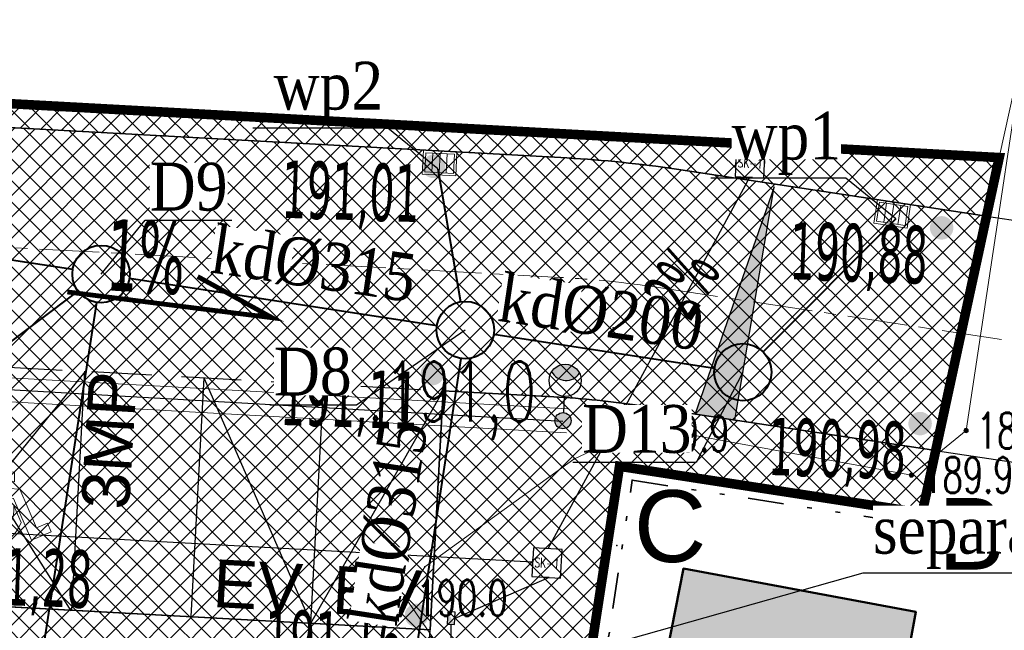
# Model space of a CAD drawing. Header units: metres. Extents: x 5484066 to 5586315, y 5680530 to 5718493.
# Tile 65 of 110: x 5516079 to 5516100, y 5683311 to 5683324. Entities that reach past the tile are written whole.
import ezdxf
from ezdxf import colors
from ezdxf.entities.mleader import LeaderData, LeaderLine
from ezdxf.enums import TextEntityAlignment as Align
from ezdxf.lldxf.tags import DXFTag
from ezdxf.math import Vec2, Vec3

# ---------------------------------------------------------------- set-up
doc = ezdxf.new("R2010")
doc.units = ezdxf.units.M
for name, pattern in [('01-SIM Weglinie-PZT-PTW_06-10-2025$0$CENTER', [2, 1.25, -0.25, 0.25, -0.25]), ('01-SIM Weglinie-PZT-PTW_06-10-2025$0$DASHED2', [0.375, 0.25, -0.125]), ('01-SIM Weglinie-PZT-PTW_06-10-2025$0$L_0_02', [0]), ('01-SIM Weglinie-PZT-PTW_06-10-2025$0$L_0_07', [2.25, 0.75, -0.5, 0, -0.5, 0, -0.5])]:
    doc.linetypes.add(name, pattern=pattern)
for name, color, linetype in [('!rzedne_projektowane_NOWE', 202, 'Continuous'), ('01-SIM Weglinie-PZT-PTW_06-10-2025$0$--EL_KALBE_Nn', 1, '01-SIM Weglinie-PZT-PTW_06-10-2025$0$--LINIA_nN'), ('01-SIM Weglinie-PZT-PTW_06-10-2025$0$--EL_LEGENDA', 1, 'Continuous'), ('01-SIM Weglinie-PZT-PTW_06-10-2025$0$--EL_projektowane', 1, 'Continuous'), ('01-SIM Weglinie-PZT-PTW_06-10-2025$0$--EL_ROZDZIELNICE', 1, 'Continuous'), ('01-SIM Weglinie-PZT-PTW_06-10-2025$0$A-Bilans', 184, 'Continuous'), ('01-SIM Weglinie-PZT-PTW_06-10-2025$0$A-Chodniki', 251, 'Continuous'), ('01-SIM Weglinie-PZT-PTW_06-10-2025$0$A-Drogi zjazd', 170, 'Continuous'), ('01-SIM Weglinie-PZT-PTW_06-10-2025$0$A-Granica', 94, '01-SIM Weglinie-PZT-PTW_06-10-2025$0$CENTER'), ('01-SIM Weglinie-PZT-PTW_06-10-2025$0$A-Nawierzchnie', 41, 'Continuous'), ('01-SIM Weglinie-PZT-PTW_06-10-2025$0$A-Parkingi', 52, 'Continuous'), ('01-SIM Weglinie-PZT-PTW_06-10-2025$0$CEG_SEL_atrybut_bloku1', 7, 'Continuous'), ('01-SIM Weglinie-PZT-PTW_06-10-2025$0$CEG_SEL_atrybut_bloku2', 9, 'Continuous'), ('_xref', 7, 'Continuous')]:
    doc.layers.add(name, color=color, linetype=linetype)
for name, color, linetype, lineweight in [('01-SIM Weglinie-PZT-PTW_06-10-2025$0$A-Drogi', 251, 'Continuous', 35), ('01-SIM Weglinie-PZT-PTW_06-10-2025$0$D-Droga-Parking_Nr_pióra__89', 7, 'Continuous', 13), ('01-SIM Weglinie-PZT-PTW_06-10-2025$0$DR_wpusty', 154, 'Continuous', 35), ('RR_kd', 106, 'Continuous', 40), ('RR_opis', 7, 'Continuous', 0)]:
    doc.layers.add(name, color=color, linetype=linetype, lineweight=lineweight)
for name, color, linetype, lineweight, true_color in [('01-SIM Weglinie-PZT-PTW_06-10-2025$0$EGB_Budynek', 7, 'Continuous', 50, 0x0a0909), ('01-SIM Weglinie-PZT-PTW_06-10-2025$0$EGB_DzialkaEwidencyjna', 7, '01-SIM Weglinie-PZT-PTW_06-10-2025$0$L_0_02', 18, 0x000000), ('01-SIM Weglinie-PZT-PTW_06-10-2025$0$GES_PrzewodElektroenergetyczny', 1, 'Continuous', 18, 0xff0000), ('01-SIM Weglinie-PZT-PTW_06-10-2025$0$GES_Rzedna', 7, 'Continuous', 18, 0x000000), ('01-SIM Weglinie-PZT-PTW_06-10-2025$0$pzp', 7, '01-SIM Weglinie-PZT-PTW_06-10-2025$0$L_0_07', 35, 0xd200d2), ('01-SIM Weglinie-PZT-PTW_06-10-2025$0$siatka', 7, 'Continuous', 25, 0x000000), ('01-SIM Weglinie-PZT-PTW_06-10-2025$0$wysokosci', 7, 'Continuous', 25, 0x803300)]:
    doc.layers.add(name, color=color, linetype=linetype, lineweight=lineweight, true_color=true_color)
doc.styles.add('01-SIM Weglinie-PZT-PTW_06-10-2025$0$GEO-INFO', font='arial.ttf')
doc.styles.add('01-SIM Weglinie-PZT-PTW_06-10-2025$0$ROMANS', font='romans', dxfattribs={"width": 0.9, "oblique": 15})
doc.styles.add('01-SIM Weglinie-PZT-PTW_06-10-2025$0$romansshx', font='ROMANS.SHX', dxfattribs={"width": 0.6})
doc.styles.add('01-SIM Weglinie-PZT-PTW_06-10-2025$0$STANDARD', font='simplex.shx')
doc.styles.add('Garamond', font='GARA.TTF', dxfattribs={"height": 1})
doc.styles.add('verdena2', font='verdana.ttf', dxfattribs={"width": 0.5, "height": 0.75})
tags = doc.linetypes.add('01-SIM Weglinie-PZT-PTW_06-10-2025$0$--LINIA_nN', pattern='A,0.5,-0.2,["nN",01-SIM Weglinie-PZT-PTW_06-10-2025$0$STANDARD,S=0.1,R=0,X=-0.1,Y=-0.05],-0.25', length=0.95).pattern_tags.tags
tags[6] = DXFTag(74, 10)
tags = doc.linetypes.add('01-SIM Weglinie-PZT-PTW_06-10-2025$0$--LINIA_t', pattern='A,0.5,-0.2,["t",01-SIM Weglinie-PZT-PTW_06-10-2025$0$STANDARD,S=0.1,R=0,X=0,Y=-0.05],-0.25', length=0.95).pattern_tags.tags
tags[6] = DXFTag(74, 10)
pattern_1 = [(45, (0, 0), (-0.224506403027, 0.224506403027), []), (135, (0, 0), (-0.224506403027, -0.224506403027), [])]

# ---------------------------------------------------------------- blocks, each defined once
blk = doc.blocks.new('A$C68D0EB30')
at = {"layer": '!rzedne_projektowane_NOWE'}
for points in [[(-11.578, -0.182, 1), (-12.069, -0.186, 1)], [(-5.527, -5.486), (-4.705, -0.613), (-6.353, -5.358)], [(-0.958, -1.467, 1), (-1.449, -1.471, 1)], [(-11.602, -4.513, 1), (-12.093, -4.517, 1)], [(-1.408, -5.558, 1), (-1.899, -5.562, 1)], [(-11.932, -9.568, 1), (-12.424, -9.572, 1)]]:
    blk.add_hatch(color=256, dxfattribs=at).paths.add_polyline_path(points)
blk.add_lwpolyline([(-5.527, -5.486), (-4.705, -0.613), (-6.353, -5.358), (-5.527, -5.486)], dxfattribs=at)
at = {"layer": '!rzedne_projektowane_NOWE', "const_width": 0.1}
blk.add_lwpolyline([(-19.477, -2.809), (-15.196, -3.348), (-16.753, -2.487)], dxfattribs=at)
at = {"layer": '!rzedne_projektowane_NOWE', "style": 'verdena2', "width": 0.5}
blk.add_text('1%', height=1.5, rotation=357.1456, dxfattribs=at).set_placement((-18.685, -2.775))
at = {"layer": '!rzedne_projektowane_NOWE', "char_height": 1.2, "width": 25.41749, "attachment_point": 1, "style": 'verdena2'}
for s, insert, rotation in [('191,01', (-14.974, -0.058), 358.1643), ('2%', (-7.493, -2.842), 58.7254), ('190,88', (-4.354, -1.344), 358.1643), ('191,11', (-14.998, -4.389), 358.1643), ('190,98', (-4.804, -5.434), 358.1643), ('191,28', (-21.817, -8.123, -10.3), 358.1643), ('191,16', (-15.328, -9.444), 358.1643)]:
    blk.add_mtext(s, dxfattribs=dict(at, insert=insert, rotation=rotation))
blk = doc.blocks.new('_None')
blk = doc.blocks.new('01-SIM Weglinie-PZT-PTW_06-10-2025$0$L_0_02_2')
at = {"color": 0}
blk.add_point((0, 0), dxfattribs=at)
blk = doc.blocks.new('01-SIM Weglinie-PZT-PTW_06-10-2025$0$L_0_02_1')
at = {"color": 0}
blk.add_point((0, 0), dxfattribs=at)
blk = doc.blocks.new('01-SIM Weglinie-PZT-PTW_06-10-2025$0$SUPS01_03')
at = {"linetype": 'Continuous', "lineweight": 13}
blk.add_hatch(color=0, dxfattribs=at).paths.add_polyline_path([(0, -0.091, 1), (0, 0.091, 1)])
at = {"color": 0, "linetype": 'Continuous', "lineweight": 13}
blk.add_circle((0, 0), 0.0906, dxfattribs=at)
blk = doc.blocks.new('01-SIM Weglinie-PZT-PTW_06-10-2025$0$Strop_25', base_point=(385, 8317))
at = {"layer": '01-SIM Weglinie-PZT-PTW_06-10-2025$0$D-Droga-Parking_Nr_pióra__89', "color": 7, "linetype": 'Continuous', "lineweight": 13, "flags": 128}
blk.add_lwpolyline([(385, 8317, 2.311135), (484, 8424), (-188, 8380), (-188, 7999), (-615, 7785), (-515, 7585), (-425, 7630), (-481, 7740), (-88, 7937), (-88, 8287), (-15, 8291), (-15, 7999), (85, 8005), (85, 8298)], format="xyb", close=True, dxfattribs=at)
blk = doc.blocks.new('01-SIM Weglinie-PZT-PTW_06-10-2025$0$Strop_26', base_point=(60, 8423))
at = {"layer": '01-SIM Weglinie-PZT-PTW_06-10-2025$0$D-Droga-Parking_Nr_pióra__89', "color": 7, "linetype": 'Continuous', "lineweight": 13, "flags": 128}
blk.add_lwpolyline([(60, 8423, 1.599914), (-437, 7904), (-268, 7989, -1.984209), (-45, 8417)], format="xyb", close=True, dxfattribs=at)
blk = doc.blocks.new('01-SIM Weglinie-PZT-PTW_06-10-2025$0$21-15-CZ_PAR_ZT15_PZT - A-PZT_09-05-2022 - wyczyszczone_dwg__U11-V68-A-PZT')
at = {"layer": '01-SIM Weglinie-PZT-PTW_06-10-2025$0$DR_wpusty', "lineweight": 9}
for p, q in [((0.142, 0.206), (-0.237, 0.079)), ((0.19, 0.064), (-0.19, -0.064)), ((0.237, -0.078), (-0.142, -0.206))]:
    blk.add_line(p, q, dxfattribs=at)
at = {"layer": '01-SIM Weglinie-PZT-PTW_06-10-2025$0$DR_wpusty', "lineweight": 9, "flags": 128}
blk.add_lwpolyline([(-0.126, -0.411), (0.348, -0.252), (0.125, 0.411), (-0.348, 0.252)], close=True, dxfattribs=at)
blk.add_lwpolyline([(0.285, -0.221), (-0.094, -0.348), (-0.285, 0.221), (0.094, 0.348), (0.285, -0.221)], dxfattribs=at)
blk = doc.blocks.new('01-SIM Weglinie-PZT-PTW_06-10-2025$0$oprawa zewnetrzna stojaca')
for points in [[(2.625, 0, 0.267949), (2.25, 0.65, 0.57735), (2.25, -0.65, 0.267949)], [(0.375, 0, 1), (-0.375, 0, 1)]]:
    blk.add_hatch(color=256).paths.add_polyline_path(points)
blk.add_line((1.125, 0), (0.375, 0))
for centre, radius in [((1.875, 0), 0.75), ((0, 0), 0.375)]:
    blk.add_circle(centre, radius)
blk.add_arc((2.625, 0), 0.75, 120, 240)
at = {"layer": '01-SIM Weglinie-PZT-PTW_06-10-2025$0$CEG_SEL_atrybut_bloku1', "style": '01-SIM Weglinie-PZT-PTW_06-10-2025$0$ROMANS', "width": 0.6, "flags": 8}
blk.add_attdef('TYP', text='', height=1, dxfattribs=at).set_placement((1.873, 0.9), align=Align.CENTER)
at = {"layer": '01-SIM Weglinie-PZT-PTW_06-10-2025$0$CEG_SEL_atrybut_bloku2', "style": '01-SIM Weglinie-PZT-PTW_06-10-2025$0$ROMANS', "width": 0.6, "flags": 8}
for tag, p in [('OPIS1', (1.873, -1.638)), ('OPIS2', (1.873, -2.499))]:
    blk.add_attdef(tag, text='', height=0.75, dxfattribs=at).set_placement(p, align=Align.CENTER)
blk = doc.blocks.new('01-SIM Weglinie-PZT-PTW_06-10-2025$0$STUDNIA_SK_1')
blk.add_lwpolyline([(17076.3, -4459.7), (17136.3, -4459.7), (17136.3, -4399.7), (17076.3, -4399.7)], close=True)
for points in [[(17112.6, -4399.7), (17100.1, -4399.7)], [(17076.3, -4435.9), (17076.3, -4423.4)], [(17136.3, -4435.9), (17136.3, -4423.4)], [(17112.6, -4459.7), (17100.1, -4459.7)]]:
    blk.add_lwpolyline(points)
at = {"linetype": 'Continuous', "style": '01-SIM Weglinie-PZT-PTW_06-10-2025$0$romansshx', "width": 0.7}
blk.add_text('SK-1', height=20, rotation=360, dxfattribs=at).set_placement((17106.3, -4429.7), align=Align.MIDDLE)
blk = doc.blocks.new('01-SIM Weglinie-PZT-PTW_06-10-2025$0$A$C68E8CBC5')
at = {"layer": '01-SIM Weglinie-PZT-PTW_06-10-2025$0$--EL_ROZDZIELNICE', "linetype": 'Continuous', "transparency": 33554687}
h = blk.add_hatch(color=256, dxfattribs=at)
h.dxf.hatch_style = 1
edge = h.paths.add_edge_path()
edge.add_line((15295, -1005), (15431, -1272))
edge.add_line((15431, -1272), (15281, -1264))
edge.add_line((15281, -1264), (15295, -1005))
at = {"layer": '01-SIM Weglinie-PZT-PTW_06-10-2025$0$--EL_KALBE_Nn', "linetype": '01-SIM Weglinie-PZT-PTW_06-10-2025$0$--LINIA_t', "ltscale": 10}
for points in [[(21597, 8075), (17382, 314)], [(17066, 31), (-637, 999)], [(17412, -288), (15438, -1143)]]:
    blk.add_lwpolyline(points, dxfattribs=at)
at = {"layer": '01-SIM Weglinie-PZT-PTW_06-10-2025$0$--EL_KALBE_Nn', "linetype": '01-SIM Weglinie-PZT-PTW_06-10-2025$0$--LINIA_nN', "ltscale": 10}
for points in [[(743, 3951), (17699, 2980)], [(15356, -1268), (15326, -3928), (9703, -3049), (-36, -2419)]]:
    blk.add_lwpolyline(points, dxfattribs=at)
at = {"layer": '01-SIM Weglinie-PZT-PTW_06-10-2025$0$--EL_projektowane', "lineweight": 5}
for p, q in [((759, 4186), (17802, 3234)), ((731, 3687), (17774, 2735))]:
    blk.add_line(p, q, dxfattribs=at)
at = {"layer": '01-SIM Weglinie-PZT-PTW_06-10-2025$0$--EL_projektowane', "linetype": 'Continuous'}
blk.add_lwpolyline([(15445, -1013), (15295, -1005), (15281, -1264), (15431, -1272)], close=True, dxfattribs=at)
at = {"layer": '01-SIM Weglinie-PZT-PTW_06-10-2025$0$--EL_LEGENDA'}
for name, p, xscale, yscale, zscale, rotation in [('01-SIM Weglinie-PZT-PTW_06-10-2025$0$STUDNIA_SK_1', (-146786, 61915), 10, 10, 10, 356.880625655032), ('01-SIM Weglinie-PZT-PTW_06-10-2025$0$oprawa zewnetrzna stojaca', (17700, 2989), 450.0000000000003, 450.0000000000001, 450.0000000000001, 86.88069590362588), ('01-SIM Weglinie-PZT-PTW_06-10-2025$0$STUDNIA_SK_1', (-151033, 53554), 10, 10, 10, 356.880625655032)]:
    blk.add_blockref(name, p, dxfattribs=dict(at, xscale=xscale, yscale=yscale, zscale=zscale, rotation=rotation))
blk = doc.blocks.new('01-SIM Weglinie-PZT-PTW_06-10-2025')
at = {"layer": '01-SIM Weglinie-PZT-PTW_06-10-2025$0$A-Nawierzchnie', "linetype": 'ByBlock', "transparency": 33554508}
h = blk.add_hatch(dxfattribs=at)
h.set_pattern_fill('ANSI37', color=9, scale=0.1, style=0)
h.set_pattern_definition([(45, (615.27432, 129.31925), (-0.224506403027, 0.224506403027), []), (135, (615.27432, 129.31925), (-0.224506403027, -0.224506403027), [])])
h.paths.add_polyline_path([(5516099.664, 5683319.51), (5516093.181, 5683320.492, 0.024008), (5516090.889, 5683320.728), (5516071.667, 5683321.776, -0.024847), (5516069.296, 5683322.023), (5516062.303, 5683323.109, -0.363827), (5516061.033, 5683324.559), (5516063.231, 5683324.231), (5516064.491, 5683332.647), (5516062.295, 5683332.975), (5516065.443, 5683353.379, 0.414214), (5516062.934, 5683356.801), (5516050.09, 5683358.776, 0.414195), (5516046.669, 5683356.267), (5516042.257, 5683327.599, 0.414232), (5516044.766, 5683324.178), (5516053.344, 5683322.858, -0.020079), (5516053.58, 5683322.812), (5516052.669, 5683316.936), (5516054.151, 5683316.706), (5516053.921, 5683315.224), (5516046.954, 5683316.304), (5516046.534, 5683313.591), (5516044.962, 5683313.835), (5516043.962, 5683307.382), (5516045.533, 5683307.139), (5516044.093, 5683297.855), (5516044.241, 5683297.832), (5516044.011, 5683296.349), (5516069.872, 5683292.338), (5516070.102, 5683293.821), (5516070.25, 5683293.798), (5516071.69, 5683303.082), (5516073.261, 5683302.838), (5516074.262, 5683309.291), (5516072.691, 5683309.535), (5516073.112, 5683312.247), (5516066.145, 5683313.328), (5516066.375, 5683314.81), (5516068.141, 5683314.536), (5516068.713, 5683314.453), (5516069.444, 5683314.362), (5516070.422, 5683314.267), (5516071.256, 5683314.211), (5516075.586, 5683313.975), (5516074.85, 5683300.465), (5516082.257, 5683299.38), (5516080.797, 5683289.416), (5516090.875, 5683287.94), (5516092.61, 5683299.784), (5516076.426, 5683302.154), (5516076.853, 5683309.98), (5516087.949, 5683309.371), (5516088.305, 5683315.861), (5516090.617, 5683315.735, -0.024008), (5516092.431, 5683315.549), (5516098.599, 5683314.614), (5516098.319, 5683313.307), (5516091.994, 5683314.283), (5516090.391, 5683303.903), (5516099.094, 5683302.561), (5516096.497, 5683285.747), (5516069.795, 5683289.868), (5516048.343, 5683290.099), (5516034.966, 5683291.964), (5516037.043, 5683305.716), (5516039.999, 5683324.309), (5516043.122, 5683343.076), (5516045.797, 5683360.442), (5516068.333, 5683356.976), (5516067.98, 5683322.477), (5516099.93, 5683320.736)])
h = blk.add_hatch(dxfattribs=at)
h.set_pattern_fill('ANSI37', color=254, scale=0.1, style=0)
h.set_pattern_definition(pattern_1)
h.paths.add_polyline_path([(5516068.531, 5683317.082), (5516059.777, 5683318.441, -0.227866), (5516055.493, 5683321.385, 0.228224), (5516053.346, 5683322.858), (5516044.769, 5683324.177, -0.414232), (5516042.26, 5683327.599), (5516046.671, 5683356.267, -0.414195), (5516050.092, 5683358.776), (5516062.936, 5683356.8, -0.414214), (5516065.446, 5683353.379), (5516061.053, 5683324.819, 0.413846), (5516062.305, 5683323.108), (5516069.298, 5683322.023, 0.024847), (5516071.669, 5683321.775), (5516090.892, 5683320.728, -0.024008), (5516093.183, 5683320.492), (5516099.664, 5683319.51), (5516098.602, 5683314.613), (5516092.434, 5683315.549, 0.024008), (5516090.62, 5683315.735), (5516071.397, 5683316.783, -0.024819), (5516068.535, 5683317.082)])
h.paths.add_polyline_path([(5516047.432, 5683328.326), (5516056.323, 5683326.959, 0.414214), (5516056.893, 5683327.377), (5516060.694, 5683352.086, 0.414214), (5516060.276, 5683352.657), (5516051.385, 5683354.024, 0.414214), (5516050.814, 5683353.606), (5516047.014, 5683328.897, 0.414214)], flags=16)
h = blk.add_hatch(dxfattribs=at)
h.set_pattern_fill('ANSI37', color=254, scale=0.1, style=0)
h.set_pattern_definition(pattern_1)
h.paths.add_polyline_path([(5516054.151, 5683316.706), (5516052.669, 5683316.936), (5516053.58, 5683322.812, -0.135374), (5516054.979, 5683322.046), (5516054.151, 5683316.706)])
h.paths.add_polyline_path([(5516075.586, 5683313.975), (5516074.85, 5683300.465), (5516082.257, 5683299.38), (5516082.532, 5683301.26), (5516076.426, 5683302.154), (5516076.853, 5683309.98), (5516087.949, 5683309.371), (5516088.036, 5683310.868), (5516076.934, 5683311.473), (5516077.166, 5683315.391), (5516071.338, 5683315.708, -0.0249), (5516068.361, 5683316.02), (5516062.321, 5683316.957), (5516062.091, 5683315.474), (5516068.131, 5683314.538, 0.024826), (5516071.256, 5683314.211), (5516075.586, 5683313.975)])
h = blk.add_hatch(dxfattribs=at)
h.set_pattern_fill('ANSI37', color=253, scale=0.1, style=0)
h.set_pattern_definition(pattern_1)
h.paths.add_polyline_path([(5516077.224, 5683316.465), (5516076.934, 5683311.473), (5516088.036, 5683310.868), (5516088.308, 5683315.861)])
at = {"layer": '01-SIM Weglinie-PZT-PTW_06-10-2025$0$EGB_Budynek', "linetype": 'Continuous', "lineweight": 50, "true_color": 0xffffff}
blk.add_hatch(color=7, dxfattribs=at).paths.add_polyline_path([(5516093.328, 5683312.144), (5516098.187, 5683311.24), (5516097.263, 5683306.171), (5516092.342, 5683307.115)])
for p in [(5516091.862, 5683317.176), (5516092.734, 5683315.079), (5516099.236, 5683315.028), (5516092.16, 5683314.965), (5516091.036, 5683314.43), (5516092.26, 5683313.99), (5516092.26, 5683313.99), (5516098.095, 5683314.101), (5516091.938, 5683312.625), (5516097.367, 5683312.712), (5516087.925, 5683312.179), (5516093.328, 5683312.144), (5516087.522, 5683311.532), (5516098.187, 5683311.24)]:
    blk.add_point(p)
at = {"layer": '01-SIM Weglinie-PZT-PTW_06-10-2025$0$A-Chodniki', "linetype": 'ByBlock'}
for p, q in [((5516088.036, 5683310.868), (5516076.952, 5683311.472)), ((5516087.949, 5683309.371, -10.3), (5516088.036, 5683310.868))]:
    blk.add_line(p, q, dxfattribs=at)
at = {"layer": '01-SIM Weglinie-PZT-PTW_06-10-2025$0$A-Drogi', "linetype": 'ByBlock'}
for p, q in [((5516071.669, 5683321.775), (5516090.892, 5683320.728)), ((5516093.183, 5683320.492), (5516099.664, 5683319.51)), ((5516088.036, 5683310.868), (5516088.308, 5683315.861)), ((5516088.308, 5683315.861), (5516090.62, 5683315.735)), ((5516092.434, 5683315.549), (5516098.602, 5683314.613)), ((5516076.952, 5683311.472), (5516088.036, 5683310.868))]:
    blk.add_line(p, q, dxfattribs=at)
at = {"layer": '01-SIM Weglinie-PZT-PTW_06-10-2025$0$A-Drogi', "color": 141, "linetype": '01-SIM Weglinie-PZT-PTW_06-10-2025$0$CENTER', "lineweight": 15}
for p, q in [((5516071.885, 5683319.26), (5516090.756, 5683318.231)), ((5516092.808, 5683318.02), (5516103.647, 5683316.377))]:
    blk.add_line(p, q, dxfattribs=at)
at = {"layer": '01-SIM Weglinie-PZT-PTW_06-10-2025$0$A-Drogi', "linetype": 'ByBlock'}
for radius in [24, 19]:
    blk.add_arc((5516089.586, 5683296.763), radius, 81.3795, 86.8807, dxfattribs=at)
at = {"layer": '01-SIM Weglinie-PZT-PTW_06-10-2025$0$A-Drogi', "color": 141, "linetype": '01-SIM Weglinie-PZT-PTW_06-10-2025$0$CENTER', "lineweight": 15}
blk.add_arc((5516089.586, 5683296.763), 21.5, 81.3795, 86.8807, dxfattribs=at)
at = {"layer": '01-SIM Weglinie-PZT-PTW_06-10-2025$0$A-Drogi zjazd', "linetype": 'ByBlock'}
for p, q in [((5516099.664, 5683319.51), (5516102.498, 5683319.08)), ((5516098.591, 5683314.615), (5516101.803, 5683314.128))]:
    blk.add_line(p, q, dxfattribs=at)
at = {"layer": '01-SIM Weglinie-PZT-PTW_06-10-2025$0$A-Granica', "lineweight": 13, "ltscale": 2}
blk.add_lwpolyline([(5516043.122, 5683343.076, 0.2, 0.2, 0), (5516045.797, 5683360.442, 0.2, 0.2, 0), (5516068.333, 5683356.976, 0.2, 0.2, 0), (5516067.98, 5683322.477, 0.2, 0.2, 0), (5516099.93, 5683320.736, 0.2, 0.2, 0), (5516098.319, 5683313.307, 0.2, 0.2, 0), (5516091.994, 5683314.283, 0.2, 0.2, 0), (5516090.391, 5683303.903, 0.2, 0.2, 0), (5516099.094, 5683302.561, 0.2, 0.2, 0), (5516096.497, 5683285.747, 0.2, 0.2, 0), (5516069.795, 5683289.868, 0.2, 0.2, 0), (5516048.343, 5683290.099, 0.2, 0.2, 0), (5516034.966, 5683291.964, 0.2, 0.2, 0), (5516037.043, 5683305.716, 0.2, 0.2, 0), (5516039.999, 5683324.309, 0.2, 0.2, 0)], format="xyseb", close=True, dxfattribs=at)
at = {"layer": '01-SIM Weglinie-PZT-PTW_06-10-2025$0$A-Parkingi', "linetype": '01-SIM Weglinie-PZT-PTW_06-10-2025$0$DASHED2', "ltscale": 5}
blk.add_line((5516077.224, 5683316.465), (5516088.308, 5683315.861), dxfattribs=at)
at = {"layer": '01-SIM Weglinie-PZT-PTW_06-10-2025$0$A-Parkingi'}
for p, q in [((5516077.224, 5683316.465), (5516080.528, 5683311.265, 10.3)), ((5516080.547, 5683311.277), (5516080.819, 5683316.269)), ((5516083.043, 5683311.141), (5516083.315, 5683316.133)), ((5516083.315, 5683316.12, 10.3), (5516085.54, 5683311.004)), ((5516085.54, 5683311.004), (5516085.812, 5683315.997)), ((5516085.54, 5683311.004), (5516088.308, 5683315.861))]:
    blk.add_line(p, q, dxfattribs=at)
at = {"layer": '01-SIM Weglinie-PZT-PTW_06-10-2025$0$A-Parkingi', "linetype": 'ByBlock'}
blk.add_line((5516080.818, 5683316.256, 10.3), (5516076.934, 5683311.473, 10.3), dxfattribs=at)
at = {"layer": '01-SIM Weglinie-PZT-PTW_06-10-2025$0$EGB_Budynek', "linetype": 'Continuous', "lineweight": 50, "flags": 128}
blk.add_lwpolyline([(5516093.328, 5683312.144), (5516098.187, 5683311.24), (5516097.263, 5683306.171), (5516092.342, 5683307.115)], close=True, dxfattribs=at)
at = {"layer": '01-SIM Weglinie-PZT-PTW_06-10-2025$0$EGB_DzialkaEwidencyjna', "linetype": 'CONTINUOUS', "lineweight": 18}
for p, q in [((5516043.122, 5683343.076), (5516045.797, 5683360.442)), ((5516045.797, 5683360.442), (5516068.333, 5683356.976)), ((5516067.98, 5683322.477), (5516068.333, 5683356.976)), ((5516068.333, 5683356.976), (5516067.98, 5683322.477)), ((5516068.333, 5683356.976), (5516082.798, 5683354.765)), ((5516082.798, 5683354.765), (5516106.569, 5683351.097)), ((5516106.569, 5683351.097), (5516099.93, 5683320.736)), ((5516099.93, 5683320.736), (5516106.569, 5683351.097)), ((5516106.569, 5683351.097), (5516100.698, 5683312.941)), ((5516039.999, 5683324.309), (5516043.122, 5683343.076)), ((5516037.043, 5683305.716), (5516039.999, 5683324.309)), ((5516099.93, 5683320.736), (5516067.98, 5683322.477)), ((5516067.98, 5683322.477), (5516099.93, 5683320.736)), ((5516098.319, 5683313.307), (5516099.93, 5683320.736)), ((5516099.93, 5683320.736), (5516098.319, 5683313.307)), ((5516091.994, 5683314.283), (5516090.391, 5683303.903)), ((5516090.391, 5683303.903), (5516091.994, 5683314.283)), ((5516098.319, 5683313.307), (5516091.994, 5683314.283)), ((5516091.994, 5683314.283), (5516098.319, 5683313.307)), ((5516100.698, 5683312.941), (5516098.319, 5683313.307)), ((5516098.319, 5683313.307), (5516100.698, 5683312.941)), ((5516100.698, 5683312.941), (5516099.094, 5683302.561)), ((5516034.966, 5683291.964), (5516037.043, 5683305.716)), ((5516090.391, 5683303.903), (5516099.094, 5683302.561)), ((5516099.094, 5683302.561), (5516090.391, 5683303.903)), ((5516099.094, 5683302.561), (5516096.497, 5683285.747)), ((5516048.343, 5683290.099), (5516034.966, 5683291.964)), ((5516069.795, 5683289.868), (5516048.343, 5683290.099)), ((5516096.497, 5683285.747), (5516069.795, 5683289.868))]:
    blk.add_line(p, q, dxfattribs=at)
at = {"layer": '01-SIM Weglinie-PZT-PTW_06-10-2025$0$GES_PrzewodElektroenergetyczny', "color": 1, "linetype": 'Continuous', "lineweight": 18, "true_color": 0xff0000, "flags": 128}
for points in [[(5516092.943, 5683310.179), (5516091.17, 5683308.945), (5516088.183, 5683310.57), (5516087.522, 5683311.532), (5516087.925, 5683312.179), (5516091.036, 5683314.43), (5516092.16, 5683314.965), (5516092.734, 5683315.079), (5516098.095, 5683314.101), (5516099.236, 5683315.028), (5516104.149, 5683347.6), (5516104.316, 5683348.955), (5516105.199, 5683349.333), (5516107.814, 5683349.595), (5516108.822, 5683350.613), (5516110.728, 5683353.562), (5516111.93, 5683360.908), (5516112.918, 5683368.417), (5516113.717, 5683378.054)], [(5516092.943, 5683310.179), (5516091.17, 5683308.945), (5516088.183, 5683310.57), (5516087.522, 5683311.532), (5516087.925, 5683312.179), (5516091.036, 5683314.43), (5516092.16, 5683314.965), (5516092.734, 5683315.079), (5516098.095, 5683314.101), (5516099.236, 5683315.028), (5516104.149, 5683347.6), (5516104.316, 5683348.955), (5516105.199, 5683349.333), (5516107.814, 5683349.595), (5516108.822, 5683350.613), (5516110.728, 5683353.562), (5516111.93, 5683360.908), (5516112.918, 5683368.417), (5516116.358, 5683399.788)]]:
    blk.add_lwpolyline(points, dxfattribs=at)
at = {"layer": '01-SIM Weglinie-PZT-PTW_06-10-2025$0$GES_Rzedna', "color": 1, "true_color": 0xff0000}
for p in [(5516099.236, 5683315.028), (5516092.16, 5683314.965), (5516098.095, 5683314.101), (5516087.522, 5683311.532)]:
    blk.add_point(p, dxfattribs=at)
at = {"layer": '01-SIM Weglinie-PZT-PTW_06-10-2025$0$pzp', "lineweight": 35, "flags": 128}
blk.add_lwpolyline([(5516092.26, 5683313.99), (5516100.57, 5683312.7), (5516099.11, 5683302.67), (5516090.77, 5683304.1), (5516092.26, 5683313.99)], dxfattribs=at)
at = {"layer": '01-SIM Weglinie-PZT-PTW_06-10-2025$0$A-Parkingi', "xscale": 0.002, "yscale": 0.002, "zscale": 0.002000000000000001, "rotation": 86.6741358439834}
for name, p in [('01-SIM Weglinie-PZT-PTW_06-10-2025$0$Strop_25', (5516078.759, 5683314.794, 10.3)), ('01-SIM Weglinie-PZT-PTW_06-10-2025$0$Strop_26', (5516078.509, 5683314.159, 10.3))]:
    blk.add_blockref(name, p, dxfattribs=at)
at = {"layer": '01-SIM Weglinie-PZT-PTW_06-10-2025$0$DR_wpusty'}
for p, rotation in [((5516088.233, 5683320.62), 248.6126858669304), ((5516097.695, 5683319.559), 242.806661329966)]:
    blk.add_blockref('01-SIM Weglinie-PZT-PTW_06-10-2025$0$21-15-CZ_PAR_ZT15_PZT - A-PZT_09-05-2022 - wyczyszczone_dwg__U11-V68-A-PZT', p, dxfattribs=dict(at, rotation=rotation))
at = {"layer": '01-SIM Weglinie-PZT-PTW_06-10-2025$0$EGB_DzialkaEwidencyjna', "color": 18, "linetype": 'Continuous', "true_color": 0x000000, "xscale": 0.5, "yscale": 0.5, "zscale": 0.5}
for name, p, rotation in [('01-SIM Weglinie-PZT-PTW_06-10-2025$0$L_0_02_2', (5516099.93, 5683320.736), 77.66000000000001), ('01-SIM Weglinie-PZT-PTW_06-10-2025$0$L_0_02_1', (5516099.93, 5683320.736), 176.88), ('01-SIM Weglinie-PZT-PTW_06-10-2025$0$L_0_02_1', (5516099.93, 5683320.736), 77.66000000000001), ('01-SIM Weglinie-PZT-PTW_06-10-2025$0$L_0_02_2', (5516099.93, 5683320.736), 257.77), ('01-SIM Weglinie-PZT-PTW_06-10-2025$0$L_0_02_2', (5516099.93, 5683320.736), 176.88), ('01-SIM Weglinie-PZT-PTW_06-10-2025$0$L_0_02_1', (5516099.93, 5683320.736), 257.77), ('01-SIM Weglinie-PZT-PTW_06-10-2025$0$L_0_02_2', (5516091.994, 5683314.283), 351.23), ('01-SIM Weglinie-PZT-PTW_06-10-2025$0$L_0_02_1', (5516091.994, 5683314.283), 261.22), ('01-SIM Weglinie-PZT-PTW_06-10-2025$0$L_0_02_1', (5516091.994, 5683314.283), 351.23), ('01-SIM Weglinie-PZT-PTW_06-10-2025$0$L_0_02_2', (5516091.994, 5683314.283), 261.22), ('01-SIM Weglinie-PZT-PTW_06-10-2025$0$L_0_02_2', (5516098.319, 5683313.307), 351.26), ('01-SIM Weglinie-PZT-PTW_06-10-2025$0$L_0_02_1', (5516098.319, 5683313.307), 77.77), ('01-SIM Weglinie-PZT-PTW_06-10-2025$0$L_0_02_2', (5516098.319, 5683313.307), 77.77), ('01-SIM Weglinie-PZT-PTW_06-10-2025$0$L_0_02_1', (5516098.319, 5683313.307), 171.23), ('01-SIM Weglinie-PZT-PTW_06-10-2025$0$L_0_02_2', (5516098.319, 5683313.307), 171.23), ('01-SIM Weglinie-PZT-PTW_06-10-2025$0$L_0_02_1', (5516098.319, 5683313.307), 351.26)]:
    blk.add_blockref(name, p, dxfattribs=dict(at, rotation=rotation))
at = {"layer": '01-SIM Weglinie-PZT-PTW_06-10-2025$0$GES_Rzedna', "color": 1, "linetype": 'Continuous', "true_color": 0xff0000, "xscale": 0.5, "yscale": 0.5, "zscale": 0.5}
for p in [(5516092.16, 5683314.965), (5516099.236, 5683315.028), (5516098.095, 5683314.101), (5516087.522, 5683311.532)]:
    blk.add_blockref('01-SIM Weglinie-PZT-PTW_06-10-2025$0$SUPS01_03', p, dxfattribs=at)
at = {"layer": '01-SIM Weglinie-PZT-PTW_06-10-2025$0$siatka', "linetype": 'ByBlock', "xscale": 0.001, "yscale": 0.001, "zscale": 0.001}
blk.add_blockref('01-SIM Weglinie-PZT-PTW_06-10-2025$0$A$C68E8CBC5', (5516073.112, 5683312.247), dxfattribs=at)
at = {"layer": '01-SIM Weglinie-PZT-PTW_06-10-2025$0$A-Bilans', "linetype": 'ByBlock', "char_height": 1, "width": 2.44542, "attachment_point": 1, "style": '01-SIM Weglinie-PZT-PTW_06-10-2025$0$GEO-INFO'}
for s, insert, rotation in [('3MP', (5516080.74, 5683313.422, -10.3), 86.4953), ('EV', (5516083.53, 5683312.343), 356.8171), ('EV', (5516086.026, 5683312.204), 356.8171)]:
    blk.add_mtext(s, dxfattribs=dict(at, insert=insert, rotation=rotation))
at = {"layer": '01-SIM Weglinie-PZT-PTW_06-10-2025$0$A-Bilans', "linetype": 'ByBlock', "char_height": 1.5, "width": 2.44542, "attachment_point": 1, "style": '01-SIM Weglinie-PZT-PTW_06-10-2025$0$GEO-INFO'}
for s, insert in [('C', (5516092.294, 5683313.782, -10.3)), ('B', (5516098.65, 5683313.623, -10.3))]:
    blk.add_mtext(s, dxfattribs=dict(at, insert=insert))
at = {"layer": '01-SIM Weglinie-PZT-PTW_06-10-2025$0$GES_Rzedna', "color": 1, "lineweight": 15, "true_color": 0xff0000, "style": '01-SIM Weglinie-PZT-PTW_06-10-2025$0$STANDARD', "width": 0.66}
for s, p in [('189.7', (5516099.461, 5683315.028)), ('189.9', (5516092.385, 5683314.965)), ('189.9', (5516098.32, 5683314.101)), ('190.0', (5516087.747, 5683311.532))]:
    blk.add_text(s, height=0.75, dxfattribs=at).set_placement(p, align=Align.MIDDLE_LEFT)
at = {"layer": '01-SIM Weglinie-PZT-PTW_06-10-2025$0$wysokosci', "lineweight": 25, "style": '01-SIM Weglinie-PZT-PTW_06-10-2025$0$STANDARD', "width": 0.66}
blk.add_text('.191,0', height=1.25, dxfattribs=at).set_placement((5516086.72, 5683316.47), align=Align.TOP_LEFT)

msp = doc.modelspace()

# ---------------------------------------------------------------- linework, layer by layer
at = {"layer": 'RR_kd'}
for p, q in [((5516080.566, 5683318.397), (5516057.678, 5683321.904)), ((5516088.2, 5683320.5), (5516088.671, 5683317.721)), ((5516097.77, 5683319.457), (5516094.995, 5683316.676)), ((5516088.178, 5683317.221), (5516081.751, 5683318.21)), ((5516073.085, 5683312.251), (5516080.678, 5683317.942)), ((5516081.066, 5683317.709), (5516076.966, 5683291.275)), ((5516093.976, 5683316.329), (5516089.364, 5683317.039)), ((5516088.68, 5683316.537), (5516087.669, 5683309.966))]:
    msp.add_line(p, q, dxfattribs=at)
for centre in [(5516081.158, 5683318.301), (5516088.771, 5683317.13), (5516094.571, 5683316.251)]:
    msp.add_circle(centre, 0.6, dxfattribs=at)

# ---------------------------------------------------------------- block references
at = {"layer": '_xref'}
for name, p in [('01-SIM Weglinie-PZT-PTW_06-10-2025', (0, 0)), ('A$C68D0EB30', (5516099.93, 5683320.736))]:
    msp.add_blockref(name, p, dxfattribs=at)

# ---------------------------------------------------------------- next in the draw order: texts
at = {"layer": 'RR_opis', "char_height": 1, "width": 1.66808, "attachment_point": 1, "style": 'Garamond', "bg_fill": 3, "box_fill_scale": 1, "bg_fill_color": 256, "bg_fill_true_color": 13158600, "bg_fill_transparency": 0}
for s, insert, rotation in [('kd%%C315', (5516083.565, 5683319.327), 351.5531), ('kd%%C200', (5516089.568, 5683318.316), 351.5531), ('kd%%C315', (5516086.343, 5683311.065), 81.2106)]:
    msp.add_mtext(s, dxfattribs=dict(at, insert=insert, rotation=rotation))

# ---------------------------------------------------------------- next in the draw order: leaders
at = {"layer": 'RR_opis'}
ml = msp.add_multileader_mtext('Standard', dxfattribs=at)
ml.set_content('wp2', color=256, style='Garamond')
ml.set_leader_properties()
ml.set_arrow_properties(name='NONE')
ml.build(insert=Vec2(0, 0))
ml.multileader.update_dxf_attribs({"text_left_attachment_type": 6, "text_right_attachment_type": 6, "dogleg_length": 0})
ctx = ml.context
ctx.base_point, ctx.char_height, ctx.landing_gap_size, ctx.plane_origin = Vec3(5516084.619, 5683321.349), 1, 0.1, Vec3(-1103247.498, 54719.766)
ctx.left_attachment, ctx.right_attachment, ctx.text_align_type = 6, 6, 2
notes = []
notes.append((ctx, [(0, (1, 1, 0), (5516087.155, 5683321.349), (-1, 0), 0, [(0, [(5516088.2, 5683320.5)], 0, [])])]))
ctx.mtext.insert, ctx.mtext.alignment = Vec3(5516087.055, 5683322.74), 3
ctx.mtext.has_bg_fill, ctx.mtext.bg_color, ctx.mtext.bg_scale_factor, ctx.mtext.bg_transparency, ctx.mtext.use_window_bg_color = 1, -1027028792, 1, 0, 1
ml = msp.add_multileader_mtext('Standard', dxfattribs=at)
ml.set_content('wp1', color=256, style='Garamond')
ml.set_leader_properties()
ml.set_arrow_properties(name='NONE')
ml.build(insert=Vec2(0, 0))
ml.multileader.update_dxf_attribs({"text_left_attachment_type": 6, "text_right_attachment_type": 6, "dogleg_length": 0})
ctx = ml.context
ctx.base_point, ctx.char_height, ctx.landing_gap_size, ctx.plane_origin = Vec3(5516094.189, 5683320.306), 1, 0.1, Vec3(-1103237.928, 54718.722)
ctx.left_attachment, ctx.right_attachment, ctx.text_align_type = 6, 6, 2
notes.append((ctx, [(0, (1, 1, 0), (5516096.725, 5683320.306), (-1, 0), 0, [(0, [(5516097.77, 5683319.457)], 0, [])])]))
ctx.mtext.insert, ctx.mtext.alignment = Vec3(5516096.625, 5683321.697), 3
ctx.mtext.has_bg_fill, ctx.mtext.bg_color, ctx.mtext.bg_scale_factor, ctx.mtext.bg_transparency, ctx.mtext.use_window_bg_color = 1, -1027028792, 1, 0, 1
ml = msp.add_multileader_mtext('Standard', dxfattribs=at)
ml.set_content('D13', color=256, style='Garamond')
ml.set_leader_properties()
ml.set_arrow_properties(name='NONE')
ml.build(insert=Vec2(0, 0))
ml.multileader.update_dxf_attribs({"text_left_attachment_type": 6, "text_right_attachment_type": 6, "dogleg_length": 0})
ctx = ml.context
ctx.base_point, ctx.char_height, ctx.landing_gap_size, ctx.plane_origin = Vec3(5516091.592, 5683314.365), 1, 0.1, Vec3(-1103241.201, 54715.423)
ctx.left_attachment, ctx.right_attachment, ctx.text_align_type = 6, 6, 2
notes.append((ctx, [(0, (1, 1, 0), (5516093.599, 5683314.365), (-1, 0), 0, [(0, [(5516094.571, 5683316.251)], 0, [])])]))
ctx.mtext.insert, ctx.mtext.alignment = Vec3(5516093.499, 5683315.565), 3
ctx.mtext.has_bg_fill, ctx.mtext.bg_color, ctx.mtext.bg_scale_factor, ctx.mtext.bg_transparency, ctx.mtext.use_window_bg_color = 1, -1027028792, 1, 0, 1
for ctx, leaders in notes:
    for number, flags, end, landing, length, lines in leaders:
        leader = LeaderData()
        leader.index, (leader.has_last_leader_line, leader.has_dogleg_vector, leader.attachment_direction) = number, flags
        leader.last_leader_point, leader.dogleg_vector, leader.dogleg_length = Vec3(end), Vec3(landing), length
        for number, points, colour, breaks in lines:
            line = LeaderLine()
            line.index, line.vertices, line.color, line.breaks = number, Vec3.list(points), colors.encode_raw_color(colour), breaks
            leader.lines.append(line)
        ctx.leaders.append(leader)

# ---------------------------------------------------------------- next in the draw order: leaders
ml = msp.add_multileader_mtext('Standard', dxfattribs=at)
ml.set_content('D9', color=256, style='Garamond')
ml.set_leader_properties()
ml.set_arrow_properties(name='NONE')
ml.build(insert=Vec2(0, 0))
ml.multileader.update_dxf_attribs({"text_left_attachment_type": 6, "text_right_attachment_type": 6, "dogleg_length": 0})
ctx = ml.context
ctx.base_point, ctx.char_height, ctx.landing_gap_size, ctx.plane_origin = Vec3(5516082.077, 5683319.429), 1, 0.1, Vec3(-1103254.623, 54717.593)
ctx.left_attachment, ctx.right_attachment = 6, 6
notes = []
notes.append((ctx, [(0, (1, 1, 0), (5516082.077, 5683319.429), (1, 0), 0, [(0, [(5516081.158, 5683318.301)], 0, [])])]))
ctx.mtext.insert = Vec3(5516082.177, 5683320.629)
ctx.mtext.has_bg_fill, ctx.mtext.bg_color, ctx.mtext.bg_scale_factor, ctx.mtext.bg_transparency, ctx.mtext.use_window_bg_color = 1, -1027028792, 1, 0, 1
ml = msp.add_multileader_mtext('Standard', dxfattribs=at)
ml.set_content('D8', color=256, style='Garamond')
ml.set_leader_properties()
ml.set_arrow_properties(name='NONE')
ml.build(insert=Vec2(0, 0))
ml.multileader.update_dxf_attribs({"text_left_attachment_type": 6, "text_right_attachment_type": 6, "dogleg_length": 0})
ctx = ml.context
ctx.base_point, ctx.char_height, ctx.landing_gap_size, ctx.plane_origin = Vec3(5516084.482, 5683315.563), 1, 0.1, Vec3(-1103247.025, 54716.416)
ctx.left_attachment, ctx.right_attachment, ctx.text_align_type = 6, 6, 2
notes.append((ctx, [(0, (1, 1, 0), (5516086.496, 5683315.563), (-1, 0), 0, [(0, [(5516088.771, 5683317.13)], 0, [])])]))
ctx.mtext.insert, ctx.mtext.alignment = Vec3(5516086.396, 5683316.763), 3
ctx.mtext.has_bg_fill, ctx.mtext.bg_color, ctx.mtext.bg_scale_factor, ctx.mtext.bg_transparency, ctx.mtext.use_window_bg_color = 1, -1027028792, 1, 0, 1
ml = msp.add_multileader_mtext('Standard', dxfattribs=at)
ml.set_content('separator substancji ropopochodnych', color=256, style='Garamond')
ml.set_leader_properties()
ml.set_arrow_properties(name='NONE')
ml.build(insert=Vec2(0, 0))
ml.multileader.update_dxf_attribs({"text_left_attachment_type": 6, "text_right_attachment_type": 6, "dogleg_length": 0.1})
ctx = ml.context
ctx.base_point, ctx.char_height, ctx.landing_gap_size, ctx.plane_origin = Vec3(5516097.189, 5683312.057), 1, 0.1, Vec3(-1103248.36, 54720.854)
ctx.left_attachment, ctx.right_attachment = 6, 6
notes.append((ctx, [(0, (1, 1, 0), (5516097.089, 5683312.057), (1, 0), 0.1, [(0, [(5516087.578, 5683309.373)], 0, [])])]))
ctx.mtext.insert = Vec3(5516097.289, 5683313.458)
ctx.mtext.has_bg_fill, ctx.mtext.bg_color, ctx.mtext.bg_scale_factor, ctx.mtext.bg_transparency, ctx.mtext.use_window_bg_color = 1, -1027028792, 1, 0, 1
for ctx, leaders in notes:
    for number, flags, end, landing, length, lines in leaders:
        leader = LeaderData()
        leader.index, (leader.has_last_leader_line, leader.has_dogleg_vector, leader.attachment_direction) = number, flags
        leader.last_leader_point, leader.dogleg_vector, leader.dogleg_length = Vec3(end), Vec3(landing), length
        for number, points, colour, breaks in lines:
            line = LeaderLine()
            line.index, line.vertices, line.color, line.breaks = number, Vec3.list(points), colors.encode_raw_color(colour), breaks
            leader.lines.append(line)
        ctx.leaders.append(leader)

doc.saveas('drawing.dxf')
